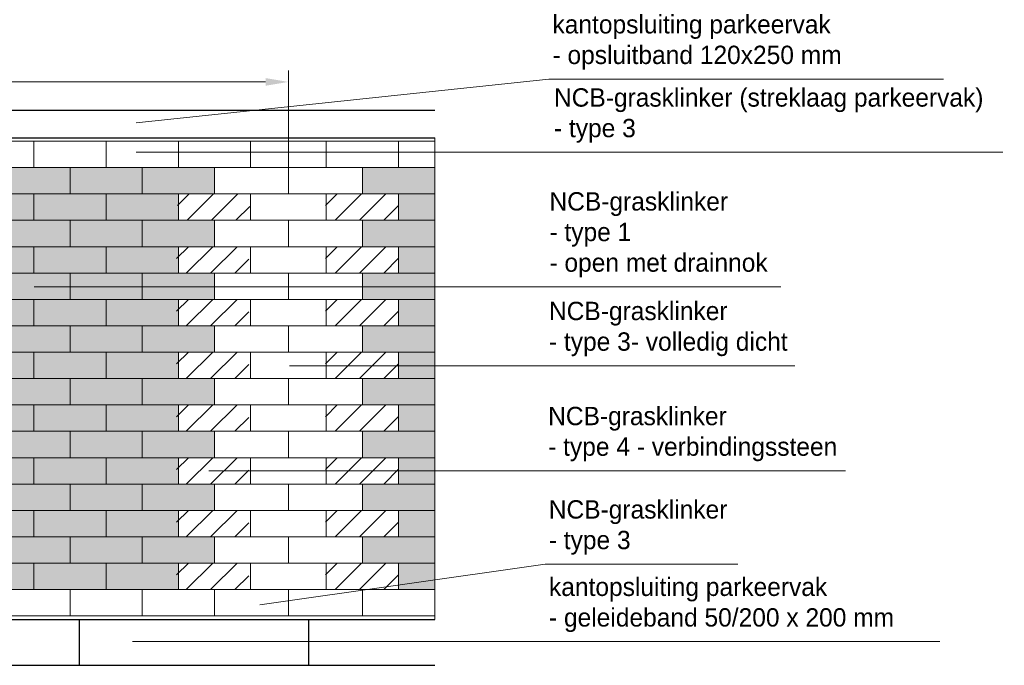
# Model space of a CAD drawing. Header units: metres. Extents: x 174255 to 175175, y 462028 to 462911.
# Tile 119 of 256: x 175117.14 to 175121.44, y 462256.56 to 462259.38. Entities that reach past the tile are written whole.
import ezdxf

# ---------------------------------------------------------------- set-up
doc = ezdxf.new("R2010")
doc.units = ezdxf.units.M
doc.layers.get('Defpoints').update_dxf_attribs({"color": 6})
for name, color, linetype, lineweight in [('-DR-dsn-vh-arc-bss', 10, 'Continuous', 9), ('N-XX-AL-DOORSNEDE-T20', 7, 'Continuous', 20), ('N-XX-AL-M', 10, 'Continuous', 20)]:
    doc.layers.add(name, color=color, linetype=linetype, lineweight=lineweight)
doc.layers.add('-DR-dsn-vh-arc-parkeervakken groen', color=7, linetype='Continuous', lineweight=9, true_color=0xa7bba5)
doc.layers.add('-DR-dsn-vh-bandenlijn', color=50, linetype='Continuous')
doc.styles.add('NLCS-ISO-M50-T20', font='NLCS-ISO.ttf', dxfattribs={"height": 0.1})
doc.dimstyles.new('M50T20', dxfattribs={"dimtxt": 0.1, "dimasz": 0.1, "dimexe": 0.05, "dimexo": 0.1, "dimgap": 0.03, "dimtad": 1, "dimzin": 0, "dimdsep": 46, "dimtxsty": 'NLCS-ISO-M50-T20', "dimcen": 0, "dimclrd": 256, "dimclre": 256, "dimclrt": 256, "dimadec": 0, "dimazin": 0, "dimtfac": 1, "dimtix": 1, "dimtofl": 0, "dimtmove": 0, "dimatfit": 0, "dimfxl": 1, "dimtolj": 1, "dimtzin": 0, "dimlwd": -1, "dimlwe": -1, "dimarcsym": 0})

# ---------------------------------------------------------------- blocks, each defined once
blk = doc.blocks.new('*D207')
at = {"layer": 'Defpoints', "color": 0, "transparency": 16777216}
for p in [(175112.3148, 462259.107), (175112.3148, 462258.8638), (175118.3148, 462258.6188)]:
    blk.add_point(p, dxfattribs=at)
at = {"layer": 'N-XX-AL-M', "transparency": 16777216}
for p, q in [((175112.3148, 462258.9638), (175112.3148, 462259.157)), ((175118.3148, 462258.7188), (175118.3148, 462259.157)), ((175118.2148, 462259.107), (175112.4148, 462259.107))]:
    blk.add_line(p, q, dxfattribs=at)
for points in [[(175112.4148, 462259.1237), (175112.4148, 462259.0903), (175112.3148, 462259.107)], [(175118.2148, 462259.1237), (175118.2148, 462259.0903), (175118.3148, 462259.107)]]:
    blk.add_solid(points, dxfattribs=at)
at = {"layer": 'N-XX-AL-M', "transparency": 16777216, "insert": (175115.3148, 462259.187), "char_height": 0.1, "attachment_point": 5, "rotation": 0, "style": 'NLCS-ISO-M50-T20', "bg_fill": 3, "box_fill_scale": 1.1, "bg_fill_color": 256, "bg_fill_true_color": 13158600, "bg_fill_transparency": 0}
blk.add_mtext('\\A1;6.00', dxfattribs=at)

msp = doc.modelspace()

# ---------------------------------------------------------------- hatches: boundary and pattern name
at = {"layer": '-DR-dsn-vh-arc-parkeervakken groen'}
h = msp.add_hatch(color=256, dxfattribs=at)
h.dxf.hatch_style = 1
h.paths.add_polyline_path([(175112.7948, 462256.8938), (175117.8348, 462256.8938), (175117.8348, 462257.0088), (175117.9923, 462257.0088), (175117.9923, 462257.1238), (175117.8348, 462257.1238), (175117.8348, 462257.2388), (175117.9923, 462257.2388), (175117.9923, 462257.3538), (175117.8348, 462257.3538), (175117.8348, 462257.4688), (175117.9923, 462257.4688), (175117.9923, 462257.5838), (175117.8348, 462257.5838), (175117.8348, 462257.6988), (175117.9923, 462257.6988), (175117.9923, 462257.8138), (175117.8348, 462257.8138), (175117.8348, 462257.9288), (175117.9923, 462257.9288), (175117.9923, 462258.0438), (175117.8348, 462258.0438), (175117.8348, 462258.1588), (175117.9923, 462258.1588), (175117.9923, 462258.2738), (175117.8348, 462258.2738), (175117.8348, 462258.3888), (175117.9923, 462258.3888), (175117.9923, 462258.5038), (175117.8348, 462258.5038), (175117.8348, 462258.6188), (175117.9923, 462258.6188), (175117.9923, 462258.7338), (175112.6373, 462258.7338), (175112.6373, 462258.6188), (175112.7948, 462258.6188), (175112.7948, 462258.5038), (175112.6373, 462258.5038), (175112.6373, 462258.3888), (175112.7948, 462258.3888), (175112.7948, 462258.2738), (175112.6373, 462258.2738), (175112.6373, 462258.1588), (175112.7948, 462258.1588), (175112.7948, 462258.0438), (175112.6373, 462258.0438), (175112.6373, 462257.9288), (175112.7948, 462257.9288), (175112.7948, 462257.8138), (175112.6373, 462257.8138), (175112.6373, 462257.6988), (175112.7948, 462257.6988), (175112.7948, 462257.5838), (175112.6373, 462257.5838), (175112.6373, 462257.4688), (175112.7948, 462257.4688), (175112.7948, 462257.3538), (175112.6373, 462257.3538), (175112.6373, 462257.2388), (175112.7948, 462257.2388), (175112.7948, 462257.1238), (175112.6373, 462257.1238), (175112.6373, 462257.0088), (175112.7948, 462257.0088)])
h = msp.add_hatch(color=256, dxfattribs=at)
h.dxf.hatch_style = 1
h.paths.add_polyline_path([(175118.9523, 462256.8938), (175118.9523, 462258.7338), (175118.6373, 462258.7338), (175118.6373, 462258.6188), (175118.7948, 462258.6188), (175118.7948, 462258.5038), (175118.6373, 462258.5038), (175118.6373, 462258.3888), (175118.7948, 462258.3888), (175118.7948, 462258.2738), (175118.6373, 462258.2738), (175118.6373, 462258.1588), (175118.7948, 462258.1588), (175118.7948, 462258.0438), (175118.6373, 462258.0438), (175118.6373, 462257.9288), (175118.7948, 462257.9288), (175118.7948, 462257.8138), (175118.6373, 462257.8138), (175118.6373, 462257.6988), (175118.7948, 462257.6988), (175118.7948, 462257.5838), (175118.6373, 462257.5838), (175118.6373, 462257.4688), (175118.7948, 462257.4688), (175118.7948, 462257.3538), (175118.6373, 462257.3538), (175118.6373, 462257.2388), (175118.7948, 462257.2388), (175118.7948, 462257.1238), (175118.6373, 462257.1238), (175118.6373, 462257.0088), (175118.7948, 462257.0088), (175118.7948, 462256.8938)])
h = msp.add_hatch(dxfattribs=at)
h.set_pattern_fill('AAL-PERSONEN', color=256, scale=5, pattern_type=2)
h.set_pattern_definition([(45, (11.17345, 0.76066), (-0.053033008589, 0.053033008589), [])])
h.paths.add_polyline_path([(175117.831, 462258.5038), (175118.146, 462258.5038), (175118.146, 462258.6188), (175117.831, 462258.6188)])
h = msp.add_hatch(dxfattribs=at)
h.set_pattern_fill('AAL-PERSONEN', color=256, scale=5, pattern_type=2)
h.set_pattern_definition([(45, (11.81845, 0.76066), (-0.053033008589, 0.053033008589), [])])
h.paths.add_polyline_path([(175118.476, 462258.5038), (175118.7948, 462258.5038), (175118.7948, 462258.6188), (175118.476, 462258.6188)])
h = msp.add_hatch(dxfattribs=at)
h.set_pattern_fill('AAL-PERSONEN', color=256, scale=5, pattern_type=2)
h.set_pattern_definition([(45, (11.1697, 0.53066), (-0.053033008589, 0.053033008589), [])])
h.paths.add_polyline_path([(175117.8273, 462258.2738), (175118.1423, 462258.2738), (175118.1423, 462258.3888), (175117.8273, 462258.3888)])
h = msp.add_hatch(dxfattribs=at)
h.set_pattern_fill('AAL-PERSONEN', color=256, scale=5, pattern_type=2)
h.set_pattern_definition([(45, (11.81845, 0.53066), (-0.053033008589, 0.053033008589), [])])
h.paths.add_polyline_path([(175118.476, 462258.2738), (175118.7948, 462258.2738), (175118.7948, 462258.3888), (175118.476, 462258.3888)])
h = msp.add_hatch(dxfattribs=at)
h.set_pattern_fill('AAL-PERSONEN', color=256, scale=5, pattern_type=2)
h.set_pattern_definition([(45, (11.1697, 0.30066), (-0.053033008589, 0.053033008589), [])])
h.paths.add_polyline_path([(175117.8273, 462258.0438), (175118.1423, 462258.0438), (175118.1423, 462258.1588), (175117.8273, 462258.1588)])
h = msp.add_hatch(dxfattribs=at)
h.set_pattern_fill('AAL-PERSONEN', color=256, scale=5, pattern_type=2)
h.set_pattern_definition([(45, (11.81845, 0.30066), (-0.053033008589, 0.053033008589), [])])
h.paths.add_polyline_path([(175118.476, 462258.0438), (175118.7948, 462258.0438), (175118.7948, 462258.1588), (175118.476, 462258.1588)])
h = msp.add_hatch(dxfattribs=at)
h.set_pattern_fill('AAL-PERSONEN', color=256, scale=5, pattern_type=2)
h.set_pattern_definition([(45, (11.1697, 0.07066), (-0.053033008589, 0.053033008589), [])])
h.paths.add_polyline_path([(175117.8273, 462257.8138), (175118.1423, 462257.8138), (175118.1423, 462257.9288), (175117.8273, 462257.9288)])
h = msp.add_hatch(dxfattribs=at)
h.set_pattern_fill('AAL-PERSONEN', color=256, scale=5, pattern_type=2)
h.set_pattern_definition([(45, (11.81845, 0.07066), (-0.053033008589, 0.053033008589), [])])
h.paths.add_polyline_path([(175118.476, 462257.8138), (175118.7948, 462257.8138), (175118.7948, 462257.9288), (175118.476, 462257.9288)])
h = msp.add_hatch(dxfattribs=at)
h.set_pattern_fill('AAL-PERSONEN', color=256, scale=5, pattern_type=2)
h.set_pattern_definition([(45, (11.1697, -0.15934), (-0.053033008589, 0.053033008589), [])])
h.paths.add_polyline_path([(175117.8273, 462257.5838), (175118.1423, 462257.5838), (175118.1423, 462257.6988), (175117.8273, 462257.6988)])
h = msp.add_hatch(dxfattribs=at)
h.set_pattern_fill('AAL-PERSONEN', color=256, scale=5, pattern_type=2)
h.set_pattern_definition([(45, (11.81845, -0.15934), (-0.053033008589, 0.053033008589), [])])
h.paths.add_polyline_path([(175118.476, 462257.5838), (175118.7948, 462257.5838), (175118.7948, 462257.6988), (175118.476, 462257.6988)])
h = msp.add_hatch(dxfattribs=at)
h.set_pattern_fill('AAL-PERSONEN', color=256, scale=5, pattern_type=2)
h.set_pattern_definition([(45, (11.1697, -0.38934), (-0.053033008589, 0.053033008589), [])])
h.paths.add_polyline_path([(175117.8273, 462257.3538), (175118.1423, 462257.3538), (175118.1423, 462257.4688), (175117.8273, 462257.4688)])
h = msp.add_hatch(dxfattribs=at)
h.set_pattern_fill('AAL-PERSONEN', color=256, scale=5, pattern_type=2)
h.set_pattern_definition([(45, (11.81845, -0.38934), (-0.053033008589, 0.053033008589), [])])
h.paths.add_polyline_path([(175118.476, 462257.3538), (175118.7948, 462257.3538), (175118.7948, 462257.4688), (175118.476, 462257.4688)])
h = msp.add_hatch(dxfattribs=at)
h.set_pattern_fill('AAL-PERSONEN', color=256, scale=5, pattern_type=2)
h.set_pattern_definition([(45, (11.1697, -0.61934), (-0.053033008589, 0.053033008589), [])])
h.paths.add_polyline_path([(175117.8273, 462257.1238), (175118.1423, 462257.1238), (175118.1423, 462257.2388), (175117.8273, 462257.2388)])
h = msp.add_hatch(dxfattribs=at)
h.set_pattern_fill('AAL-PERSONEN', color=256, scale=5, pattern_type=2)
h.set_pattern_definition([(45, (11.81845, -0.61934), (-0.053033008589, 0.053033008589), [])])
h.paths.add_polyline_path([(175118.476, 462257.1238), (175118.7948, 462257.1238), (175118.7948, 462257.2388), (175118.476, 462257.2388)])
h = msp.add_hatch(dxfattribs=at)
h.set_pattern_fill('AAL-PERSONEN', color=256, scale=5, pattern_type=2)
h.set_pattern_definition([(45, (11.1697, -0.84934), (-0.053033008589, 0.053033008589), [])])
h.paths.add_polyline_path([(175117.8273, 462256.8938), (175118.1423, 462256.8938), (175118.1423, 462257.0088), (175117.8273, 462257.0088)])
h = msp.add_hatch(dxfattribs=at)
h.set_pattern_fill('AAL-PERSONEN', color=256, scale=5, pattern_type=2)
h.set_pattern_definition([(45, (11.81845, -0.84934), (-0.053033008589, 0.053033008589), [])])
h.paths.add_polyline_path([(175118.476, 462256.8938), (175118.7948, 462256.8938), (175118.7948, 462257.0088), (175118.476, 462257.0088)])

# ---------------------------------------------------------------- linework, layer by layer
at = {"layer": '-DR-dsn-vh-arc-bss'}
for points in [[(175117.2048, 462258.8488), (175116.8898, 462258.8488), (175116.8898, 462258.7338), (175117.2048, 462258.7338)], [(175117.5198, 462258.8488), (175117.2048, 462258.8488), (175117.2048, 462258.7338), (175117.5198, 462258.7338)], [(175117.8348, 462258.8488), (175117.5198, 462258.8488), (175117.5198, 462258.7338), (175117.8348, 462258.7338)], [(175118.1498, 462258.8488), (175117.8348, 462258.8488), (175117.8348, 462258.7338), (175118.1498, 462258.7338)], [(175118.7948, 462258.8488), (175118.4798, 462258.8488), (175118.4798, 462258.7338), (175118.7948, 462258.7338)], [(175117.3623, 462258.7338), (175117.0473, 462258.7338), (175117.0473, 462258.6188), (175117.3623, 462258.6188)], [(175117.6773, 462258.7338), (175117.3623, 462258.7338), (175117.3623, 462258.6188), (175117.6773, 462258.6188)], [(175117.9923, 462258.7338), (175117.6773, 462258.7338), (175117.6773, 462258.6188), (175117.9923, 462258.6188)], [(175118.3148, 462258.7338), (175117.9923, 462258.7338), (175117.9923, 462258.6188), (175118.3148, 462258.6188)], [(175118.6373, 462258.7338), (175118.3148, 462258.7338), (175118.3148, 462258.6188), (175118.6373, 462258.6188)], [(175118.9523, 462258.7338), (175118.6373, 462258.7338), (175118.6373, 462258.6188), (175118.9523, 462258.6188)], [(175117.2048, 462258.6188), (175116.8898, 462258.6188), (175116.8898, 462258.5038), (175117.2048, 462258.5038)], [(175117.5198, 462258.6188), (175117.2048, 462258.6188), (175117.2048, 462258.5038), (175117.5198, 462258.5038)], [(175117.8348, 462258.6188), (175117.5198, 462258.6188), (175117.5198, 462258.5038), (175117.8348, 462258.5038)], [(175118.1498, 462258.6188), (175117.8348, 462258.6188), (175117.8348, 462258.5038), (175118.1498, 462258.5038)], [(175118.7948, 462258.6188), (175118.4798, 462258.6188), (175118.4798, 462258.5038), (175118.7948, 462258.5038)], [(175117.3623, 462258.5038), (175117.0473, 462258.5038), (175117.0473, 462258.3888), (175117.3623, 462258.3888)], [(175117.6773, 462258.5038), (175117.3623, 462258.5038), (175117.3623, 462258.3888), (175117.6773, 462258.3888)], [(175117.9923, 462258.5038), (175117.6773, 462258.5038), (175117.6773, 462258.3888), (175117.9923, 462258.3888)], [(175118.3148, 462258.5038), (175117.9923, 462258.5038), (175117.9923, 462258.3888), (175118.3148, 462258.3888)], [(175118.6373, 462258.5038), (175118.3148, 462258.5038), (175118.3148, 462258.3888), (175118.6373, 462258.3888)], [(175118.9523, 462258.5038), (175118.6373, 462258.5038), (175118.6373, 462258.3888), (175118.9523, 462258.3888)], [(175117.2048, 462258.3888), (175116.8898, 462258.3888), (175116.8898, 462258.2738), (175117.2048, 462258.2738)], [(175117.5198, 462258.3888), (175117.2048, 462258.3888), (175117.2048, 462258.2738), (175117.5198, 462258.2738)], [(175117.8348, 462258.3888), (175117.5198, 462258.3888), (175117.5198, 462258.2738), (175117.8348, 462258.2738)], [(175118.1498, 462258.3888), (175117.8348, 462258.3888), (175117.8348, 462258.2738), (175118.1498, 462258.2738)], [(175118.7948, 462258.3888), (175118.4798, 462258.3888), (175118.4798, 462258.2738), (175118.7948, 462258.2738)], [(175117.3623, 462258.2738), (175117.0473, 462258.2738), (175117.0473, 462258.1588), (175117.3623, 462258.1588)], [(175117.6773, 462258.2738), (175117.3623, 462258.2738), (175117.3623, 462258.1588), (175117.6773, 462258.1588)], [(175117.9923, 462258.2738), (175117.6773, 462258.2738), (175117.6773, 462258.1588), (175117.9923, 462258.1588)], [(175118.3148, 462258.2738), (175117.9923, 462258.2738), (175117.9923, 462258.1588), (175118.3148, 462258.1588)], [(175118.6373, 462258.2738), (175118.3148, 462258.2738), (175118.3148, 462258.1588), (175118.6373, 462258.1588)], [(175118.9523, 462258.2738), (175118.6373, 462258.2738), (175118.6373, 462258.1588), (175118.9523, 462258.1588)], [(175117.2048, 462258.1588), (175116.8898, 462258.1588), (175116.8898, 462258.0438), (175117.2048, 462258.0438)], [(175117.5198, 462258.1588), (175117.2048, 462258.1588), (175117.2048, 462258.0438), (175117.5198, 462258.0438)], [(175117.8348, 462258.1588), (175117.5198, 462258.1588), (175117.5198, 462258.0438), (175117.8348, 462258.0438)], [(175118.1498, 462258.1588), (175117.8348, 462258.1588), (175117.8348, 462258.0438), (175118.1498, 462258.0438)], [(175118.7948, 462258.1588), (175118.4798, 462258.1588), (175118.4798, 462258.0438), (175118.7948, 462258.0438)], [(175117.3623, 462258.0438), (175117.0473, 462258.0438), (175117.0473, 462257.9288), (175117.3623, 462257.9288)], [(175117.6773, 462258.0438), (175117.3623, 462258.0438), (175117.3623, 462257.9288), (175117.6773, 462257.9288)], [(175117.9923, 462258.0438), (175117.6773, 462258.0438), (175117.6773, 462257.9288), (175117.9923, 462257.9288)], [(175118.3148, 462258.0438), (175117.9923, 462258.0438), (175117.9923, 462257.9288), (175118.3148, 462257.9288)], [(175118.6373, 462258.0438), (175118.3148, 462258.0438), (175118.3148, 462257.9288), (175118.6373, 462257.9288)], [(175118.9523, 462258.0438), (175118.6373, 462258.0438), (175118.6373, 462257.9288), (175118.9523, 462257.9288)], [(175117.2048, 462257.9288), (175116.8898, 462257.9288), (175116.8898, 462257.8138), (175117.2048, 462257.8138)], [(175117.5198, 462257.9288), (175117.2048, 462257.9288), (175117.2048, 462257.8138), (175117.5198, 462257.8138)], [(175117.8348, 462257.9288), (175117.5198, 462257.9288), (175117.5198, 462257.8138), (175117.8348, 462257.8138)], [(175118.1498, 462257.9288), (175117.8348, 462257.9288), (175117.8348, 462257.8138), (175118.1498, 462257.8138)], [(175118.7948, 462257.9288), (175118.4798, 462257.9288), (175118.4798, 462257.8138), (175118.7948, 462257.8138)], [(175117.3623, 462257.8138), (175117.0473, 462257.8138), (175117.0473, 462257.6988), (175117.3623, 462257.6988)], [(175117.6773, 462257.8138), (175117.3623, 462257.8138), (175117.3623, 462257.6988), (175117.6773, 462257.6988)], [(175117.9923, 462257.8138), (175117.6773, 462257.8138), (175117.6773, 462257.6988), (175117.9923, 462257.6988)], [(175118.3148, 462257.8138), (175117.9923, 462257.8138), (175117.9923, 462257.6988), (175118.3148, 462257.6988)], [(175118.6373, 462257.8138), (175118.3148, 462257.8138), (175118.3148, 462257.6988), (175118.6373, 462257.6988)], [(175118.9523, 462257.8138), (175118.6373, 462257.8138), (175118.6373, 462257.6988), (175118.9523, 462257.6988)], [(175117.2048, 462257.6988), (175116.8898, 462257.6988), (175116.8898, 462257.5838), (175117.2048, 462257.5838)], [(175117.5198, 462257.6988), (175117.2048, 462257.6988), (175117.2048, 462257.5838), (175117.5198, 462257.5838)], [(175117.8348, 462257.6988), (175117.5198, 462257.6988), (175117.5198, 462257.5838), (175117.8348, 462257.5838)], [(175118.1498, 462257.6988), (175117.8348, 462257.6988), (175117.8348, 462257.5838), (175118.1498, 462257.5838)], [(175118.7948, 462257.6988), (175118.4798, 462257.6988), (175118.4798, 462257.5838), (175118.7948, 462257.5838)], [(175117.3623, 462257.5838), (175117.0473, 462257.5838), (175117.0473, 462257.4688), (175117.3623, 462257.4688)], [(175117.6773, 462257.5838), (175117.3623, 462257.5838), (175117.3623, 462257.4688), (175117.6773, 462257.4688)], [(175117.9923, 462257.5838), (175117.6773, 462257.5838), (175117.6773, 462257.4688), (175117.9923, 462257.4688)], [(175118.3148, 462257.5838), (175117.9923, 462257.5838), (175117.9923, 462257.4688), (175118.3148, 462257.4688)], [(175118.6373, 462257.5838), (175118.3148, 462257.5838), (175118.3148, 462257.4688), (175118.6373, 462257.4688)], [(175118.9523, 462257.5838), (175118.6373, 462257.5838), (175118.6373, 462257.4688), (175118.9523, 462257.4688)], [(175117.2048, 462257.4688), (175116.8898, 462257.4688), (175116.8898, 462257.3538), (175117.2048, 462257.3538)], [(175117.5198, 462257.4688), (175117.2048, 462257.4688), (175117.2048, 462257.3538), (175117.5198, 462257.3538)], [(175117.8348, 462257.4688), (175117.5198, 462257.4688), (175117.5198, 462257.3538), (175117.8348, 462257.3538)], [(175118.1498, 462257.4688), (175117.8348, 462257.4688), (175117.8348, 462257.3538), (175118.1498, 462257.3538)], [(175118.7948, 462257.4688), (175118.4798, 462257.4688), (175118.4798, 462257.3538), (175118.7948, 462257.3538)], [(175117.3623, 462257.3538), (175117.0473, 462257.3538), (175117.0473, 462257.2388), (175117.3623, 462257.2388)], [(175117.6773, 462257.3538), (175117.3623, 462257.3538), (175117.3623, 462257.2388), (175117.6773, 462257.2388)], [(175117.9923, 462257.3538), (175117.6773, 462257.3538), (175117.6773, 462257.2388), (175117.9923, 462257.2388)], [(175118.3148, 462257.3538), (175117.9923, 462257.3538), (175117.9923, 462257.2388), (175118.3148, 462257.2388)], [(175118.6373, 462257.3538), (175118.3148, 462257.3538), (175118.3148, 462257.2388), (175118.6373, 462257.2388)], [(175118.9523, 462257.3538), (175118.6373, 462257.3538), (175118.6373, 462257.2388), (175118.9523, 462257.2388)], [(175117.2048, 462257.2388), (175116.8898, 462257.2388), (175116.8898, 462257.1238), (175117.2048, 462257.1238)], [(175117.5198, 462257.2388), (175117.2048, 462257.2388), (175117.2048, 462257.1238), (175117.5198, 462257.1238)], [(175117.8348, 462257.2388), (175117.5198, 462257.2388), (175117.5198, 462257.1238), (175117.8348, 462257.1238)], [(175118.1498, 462257.2388), (175117.8348, 462257.2388), (175117.8348, 462257.1238), (175118.1498, 462257.1238)], [(175118.7948, 462257.2388), (175118.4798, 462257.2388), (175118.4798, 462257.1238), (175118.7948, 462257.1238)], [(175117.3623, 462257.1238), (175117.0473, 462257.1238), (175117.0473, 462257.0088), (175117.3623, 462257.0088)], [(175117.6773, 462257.1238), (175117.3623, 462257.1238), (175117.3623, 462257.0088), (175117.6773, 462257.0088)], [(175117.9923, 462257.1238), (175117.6773, 462257.1238), (175117.6773, 462257.0088), (175117.9923, 462257.0088)], [(175118.3148, 462257.1238), (175117.9923, 462257.1238), (175117.9923, 462257.0088), (175118.3148, 462257.0088)], [(175118.6373, 462257.1238), (175118.3148, 462257.1238), (175118.3148, 462257.0088), (175118.6373, 462257.0088)], [(175118.9523, 462257.1238), (175118.6373, 462257.1238), (175118.6373, 462257.0088), (175118.9523, 462257.0088)], [(175117.2048, 462257.0088), (175116.8898, 462257.0088), (175116.8898, 462256.8938), (175117.2048, 462256.8938)], [(175117.5198, 462257.0088), (175117.2048, 462257.0088), (175117.2048, 462256.8938), (175117.5198, 462256.8938)], [(175117.8348, 462257.0088), (175117.5198, 462257.0088), (175117.5198, 462256.8938), (175117.8348, 462256.8938)], [(175118.1498, 462257.0088), (175117.8348, 462257.0088), (175117.8348, 462256.8938), (175118.1498, 462256.8938)], [(175118.7948, 462257.0088), (175118.4798, 462257.0088), (175118.4798, 462256.8938), (175118.7948, 462256.8938)], [(175117.3623, 462256.8938), (175117.0473, 462256.8938), (175117.0473, 462256.7788), (175117.3623, 462256.7788)], [(175117.6773, 462256.8938), (175117.3623, 462256.8938), (175117.3623, 462256.7788), (175117.6773, 462256.7788)], [(175117.9923, 462256.8938), (175117.6773, 462256.8938), (175117.6773, 462256.7788), (175117.9923, 462256.7788)], [(175118.3148, 462256.8938), (175117.9923, 462256.8938), (175117.9923, 462256.7788), (175118.3148, 462256.7788)], [(175118.6373, 462256.8938), (175118.3148, 462256.8938), (175118.3148, 462256.7788), (175118.6373, 462256.7788)], [(175118.9523, 462256.8938), (175118.6373, 462256.8938), (175118.6373, 462256.7788), (175118.9523, 462256.7788)]]:
    msp.add_lwpolyline(points, close=True, dxfattribs=at)
for points in [[(175118.3148, 462258.8488), (175118.1498, 462258.8488), (175118.1498, 462258.7338), (175118.3148, 462258.7338)], [(175118.3148, 462258.7338), (175118.4798, 462258.7338), (175118.4798, 462258.8488), (175118.3148, 462258.8488)], [(175118.9523, 462258.8488), (175118.7948, 462258.8488), (175118.7948, 462258.7338), (175118.9523, 462258.7338)], [(175118.9523, 462258.7338), (175118.9523, 462258.6188)], [(175118.3148, 462258.6188), (175118.1498, 462258.6188), (175118.1498, 462258.5038), (175118.3148, 462258.5038)], [(175118.3148, 462258.5038), (175118.4798, 462258.5038), (175118.4798, 462258.6188), (175118.3148, 462258.6188)], [(175118.9523, 462258.6188), (175118.7948, 462258.6188), (175118.7948, 462258.5038), (175118.9523, 462258.5038)], [(175118.9523, 462258.5038), (175118.9523, 462258.3888)], [(175118.3148, 462258.3888), (175118.1498, 462258.3888), (175118.1498, 462258.2738), (175118.3148, 462258.2738)], [(175118.3148, 462258.2738), (175118.4798, 462258.2738), (175118.4798, 462258.3888), (175118.3148, 462258.3888)], [(175118.9523, 462258.3888), (175118.7948, 462258.3888), (175118.7948, 462258.2738), (175118.9523, 462258.2738)], [(175118.9523, 462258.2738), (175118.9523, 462258.1588)], [(175118.3148, 462258.1588), (175118.1498, 462258.1588), (175118.1498, 462258.0438), (175118.3148, 462258.0438)], [(175118.3148, 462258.0438), (175118.4798, 462258.0438), (175118.4798, 462258.1588), (175118.3148, 462258.1588)], [(175118.9523, 462258.1588), (175118.7948, 462258.1588), (175118.7948, 462258.0438), (175118.9523, 462258.0438)], [(175118.9523, 462258.0438), (175118.9523, 462257.9288)], [(175118.3148, 462257.9288), (175118.1498, 462257.9288), (175118.1498, 462257.8138), (175118.3148, 462257.8138)], [(175118.3148, 462257.8138), (175118.4798, 462257.8138), (175118.4798, 462257.9288), (175118.3148, 462257.9288)], [(175118.9523, 462257.9288), (175118.7948, 462257.9288), (175118.7948, 462257.8138), (175118.9523, 462257.8138)], [(175118.9523, 462257.8138), (175118.9523, 462257.6988)], [(175118.3148, 462257.6988), (175118.1498, 462257.6988), (175118.1498, 462257.5838), (175118.3148, 462257.5838)], [(175118.3148, 462257.5838), (175118.4798, 462257.5838), (175118.4798, 462257.6988), (175118.3148, 462257.6988)], [(175118.9523, 462257.6988), (175118.7948, 462257.6988), (175118.7948, 462257.5838), (175118.9523, 462257.5838)], [(175118.9523, 462257.5838), (175118.9523, 462257.4688)], [(175118.3148, 462257.4688), (175118.1498, 462257.4688), (175118.1498, 462257.3538), (175118.3148, 462257.3538)], [(175118.3148, 462257.3538), (175118.4798, 462257.3538), (175118.4798, 462257.4688), (175118.3148, 462257.4688)], [(175118.9523, 462257.4688), (175118.7948, 462257.4688), (175118.7948, 462257.3538), (175118.9523, 462257.3538)], [(175118.9523, 462257.3538), (175118.9523, 462257.2388)], [(175118.3148, 462257.2388), (175118.1498, 462257.2388), (175118.1498, 462257.1238), (175118.3148, 462257.1238)], [(175118.3148, 462257.1238), (175118.4798, 462257.1238), (175118.4798, 462257.2388), (175118.3148, 462257.2388)], [(175118.9523, 462257.2388), (175118.7948, 462257.2388), (175118.7948, 462257.1238), (175118.9523, 462257.1238)], [(175118.9523, 462257.1238), (175118.9523, 462257.0088)], [(175118.3148, 462257.0088), (175118.1498, 462257.0088), (175118.1498, 462256.8938), (175118.3148, 462256.8938)], [(175118.3148, 462256.8938), (175118.4798, 462256.8938), (175118.4798, 462257.0088), (175118.3148, 462257.0088)], [(175118.9523, 462257.0088), (175118.7948, 462257.0088), (175118.7948, 462256.8938), (175118.9523, 462256.8938)], [(175118.9523, 462256.8938), (175118.9523, 462256.7788)]]:
    msp.add_lwpolyline(points, dxfattribs=at)
at = {"layer": '-DR-dsn-vh-arc-bss', "flags": 128}
msp.add_lwpolyline([(175118.9523, 462256.7638), (175118.9523, 462258.8638)], dxfattribs=at)
at = {"layer": '-DR-dsn-vh-bandenlijn', "flags": 128}
for points in [[(175112.1948, 462256.7638), (175112.1948, 462258.9838), (175118.9523, 462258.9838)], [(175112.3148, 462256.7638), (175112.3148, 462258.8638), (175118.9523, 462258.8638)], [(175112.1948, 462256.7638), (175118.9523, 462256.7638)], [(175117.403, 462256.5638), (175117.403, 462256.7638)], [(175118.403, 462256.5638), (175118.403, 462256.7638)], [(175112.1948, 462256.5638), (175118.9523, 462256.5638)]]:
    msp.add_lwpolyline(points, dxfattribs=at)
at = {"layer": 'N-XX-AL-DOORSNEDE-T20', "flags": 128}
for points in [[(175121.1707, 462259.1194), (175119.4495, 462259.1194), (175117.6507, 462258.9286)], [(175121.4297, 462258.8003), (175119.4495, 462258.8003), (175117.6507, 462258.8003)], [(175120.4614, 462258.2139), (175119.4342, 462258.2139), (175117.2063, 462258.2139)], [(175120.5223, 462257.8695), (175119.4342, 462257.8695), (175118.319, 462257.8695)], [(175120.7441, 462257.4115), (175119.4342, 462257.4115), (175117.9672, 462257.4115)], [(175120.2736, 462257.0043), (175119.4342, 462257.0043), (175118.1899, 462256.8267)], [(175121.1555, 462256.6669), (175119.4342, 462256.6669), (175117.6354, 462256.6669)]]:
    msp.add_lwpolyline(points, dxfattribs=at)

# ---------------------------------------------------------------- texts
at = {"layer": 'N-XX-AL-DOORSNEDE-T20', "char_height": 0.08, "width": 2.886601, "attachment_point": 7, "style": 'NLCS-ISO-M50-T20'}
for s, insert in [('\\A1;{\\fEurostile|b0|i0|c0|p34;\\C7;kantopsluiting parkeervak\\P- opsluitband 120x250 mm}', (175119.4661, 462259.1609)), ('{\\fEurostile|b0|i0|c0|p34;\\C7;NCB-grasklinker (streklaag parkeervak)\\P- type 3}', (175119.4725, 462258.8418)), ('{\\fEurostile|b0|i0|c0|p34;\\C7;NCB-grasklinker\\P- type 1\\P- open met drainnok}', (175119.4528, 462258.2555)), ('{\\fEurostile|b0|i0|c0|p34;\\C7;NCB-grasklinker\\P- type 3- volledig dicht}', (175119.4507, 462257.9111)), ('{\\fEurostile|b0|i0|c0|p34;\\C7;NCB-grasklinker\\P- type 4 - verbindingssteen}', (175119.4471, 462257.4531)), ('{\\fEurostile|b0|i0|c0|p34;\\C7;NCB-grasklinker \\P- type 3}', (175119.4499, 462257.0459)), ('\\A1;{\\fEurostile|b0|i0|c0|p34;\\C7;kantopsluiting parkeervak\\P- geleideband 50/200 x 200 mm}', (175119.4508, 462256.7085))]:
    msp.add_mtext(s, dxfattribs=dict(at, insert=insert))

# ---------------------------------------------------------------- next in the draw order: dimensions: what is measured, and where the dimension line sits
at = {"layer": 'N-XX-AL-M'}
dim = msp.add_linear_dim(base=(175112.3148, 462259.107), p1=(175118.3148, 462258.6188), p2=(175112.3148, 462258.8638), angle=180, dimstyle='M50T20', override={"dimtfill": 1}, dxfattribs=at)
dim.commit()
dim.dimension.update_dxf_attribs({"geometry": '*D207', "text_midpoint": (175115.3148, 462259.187)})

doc.saveas('drawing.dxf')
